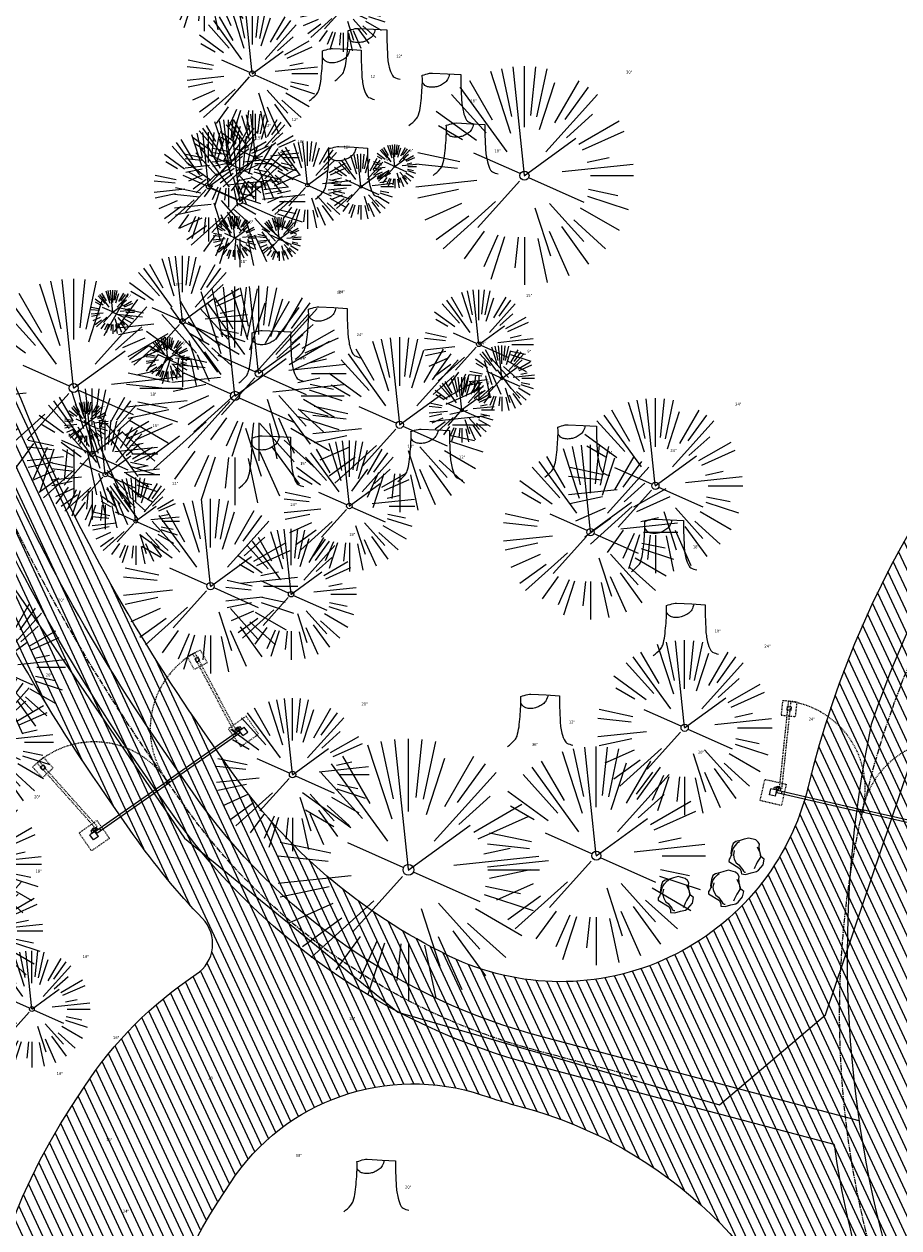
# Model space of a CAD drawing. Header units: feet. Extents: x 1134296 to 1140710, y 647902 to 649877.
# Tile 6 of 57: x 1134599 to 1134719, y 648402 to 648567. Entities that reach past the tile are written whole.
import ezdxf
from ezdxf.lldxf.tags import DXFTag

# ---------------------------------------------------------------- set-up
doc = ezdxf.new("R2010")
doc.units = ezdxf.units.FT
doc.header["$MEASUREMENT"] = 0
for name, pattern in [('CENTER2', [1.125, 0.75, -0.125, 0.125, -0.125]), ('DASHED4', [0.1875, 0.125, -0.0625]), ('DASHED8', [0.09375, 0.0625, -0.03125])]:
    doc.linetypes.add(name, pattern=pattern)
for name, color, linetype in [('C-FENCE-FOOTING', 7, 'DASHED8'), ('C-PRKG-ASPH', 8, 'Continuous'), ('C-ROAD-ASPHALT', 1, 'Continuous'), ('C-ROAD-CNTR', 1, 'CENTER2'), ('C-SITE-GATE', 1, 'Continuous'), ('C-UTIL-ELEC-MEP', 7, 'UGE (.5x)'), ('C-UTIL-WATER-MEP', 7, 'WATER (.5x)'), ('G-XREF', 7, 'Continuous'), ('L-BARRIERROCK', 6, 'Continuous')]:
    doc.layers.add(name, color=color, linetype=linetype)
doc.layers.add('V-SITE-VEGE', color=55, linetype='Continuous', lineweight=18)
doc.layers.add('V-SITE-VEGE-TEXT', color=8, linetype='Continuous', lineweight=18)
doc.styles.add('SEI-Dim & Leader', font='tahoma.ttf')
doc.styles.get("Standard").update_dxf_attribs({"font": 'arial.ttf'})
tags = doc.linetypes.add('UGE (.5x)', pattern='A,0.75,-0.2,["UGE",Standard,S=0.08,R=0,X=-0.1,Y=-0.04],-0.2', length=1.15).pattern_tags.tags
tags[6] = DXFTag(74, 10)
tags = doc.linetypes.add('WATER (.5x)', pattern='A,0.75,-0.2,["W",Standard,S=0.08,R=0,X=-0.1,Y=-0.04],-0.05', length=1).pattern_tags.tags
tags[6] = DXFTag(74, 10)
pattern_1 = [(115, (0, 0), (-1.132884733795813, -0.5282728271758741), [])]

# ---------------------------------------------------------------- blocks, each defined once
blk = doc.blocks.new('V-SITE-VEGE-Stump')
for points in [[(-0.07764030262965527, 0.1564565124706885, -0.02766804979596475), (-0.05341885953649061, 0.1633605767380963, -0.0679781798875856), (-0.04316680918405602, 0.1642506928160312), (0.008593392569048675, 0.1616126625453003), (0.05395851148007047, 0.1590945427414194)], [(-0.122905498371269, -0.01429599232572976, 0.05261256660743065), (-0.09863241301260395, 0.007697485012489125, 0.1061947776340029), (-0.09053039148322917, 0.02191696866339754, 0.04486152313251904), (-0.08374707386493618, 0.05273626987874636, 0.02007395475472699), (-0.07764030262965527, 0.1228815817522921, 0.01167487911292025), (-0.07732468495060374, 0.1363966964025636, 0.007866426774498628), (-0.07764030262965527, 0.1564565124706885)], [(0.01506844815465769, 0.161253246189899, -0.08286378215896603), (0.008147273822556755, 0.1419669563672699, -0.1113242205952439), (-0.002098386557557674, 0.130555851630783, -0.03931328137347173), (-0.01592715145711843, 0.1222882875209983, -0.04919659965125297), (-0.02797848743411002, 0.1177254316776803, -0.06600187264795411), (-0.0446681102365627, 0.1155126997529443, -0.07018691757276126), (-0.06035359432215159, 0.1177254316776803, -0.1148593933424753), (-0.06850904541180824, 0.1222766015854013, -0.0759377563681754), (-0.07734269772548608, 0.1331671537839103)], [(0.05395851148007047, 0.1590945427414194, 0.004334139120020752), (0.05376627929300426, 0.1369184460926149, 0.00834373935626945), (0.05395851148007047, 0.1253997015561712), (0.05605689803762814, 0.07623641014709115, 0.04625247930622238), (0.06241632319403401, 0.03170819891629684, 0.06962485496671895), (0.07334360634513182, 0.00381048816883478, 0.1497246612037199), (0.07941695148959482, -0.001975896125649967, 0.05852299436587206), (0.09922370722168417, -0.009139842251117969)]]:
    blk.add_lwpolyline(points, format="xyb")
blk = doc.blocks.new('V-SITE-VEGE-Coniferious Tree 2')
at = {"color": 0, "linetype": 'ByBlock'}
for p, q in [((-0.06264093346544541, 0.1926377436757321), (-0.1545378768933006, 0.4755369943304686)), ((-0.0574950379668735, 0.2703678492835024), (-0.1039851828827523, 0.4890788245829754)), ((-0.0003172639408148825, 0.0025937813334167), (-0.05229705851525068, 0.4972664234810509)), ((-3.601054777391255e-05, 0.2219193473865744), (-3.601054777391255e-05, 0.5000060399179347)), ((0.02890183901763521, 0.2753366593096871), (0.05222503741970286, 0.4972664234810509)), ((0.0571938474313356, 0.2692740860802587), (0.1039131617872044, 0.4890788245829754)), ((-0.1460065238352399, 0.2528363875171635), (-0.2500390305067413, 0.4330260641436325)), ((0.06850648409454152, 0.2109817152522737), (0.1382469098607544, 0.425630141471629)), ((0.139142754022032, 0.2410654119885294), (0.2499670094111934, 0.4330260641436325)), ((-0.1756943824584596, 0.1950752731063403), (-0.3346129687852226, 0.3715878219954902)), ((-0.07913071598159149, 0.1088658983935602), (-0.2939353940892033, 0.4045257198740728)), ((0.09777767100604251, 0.108636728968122), (0.3345409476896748, 0.3715878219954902)), ((0.1868724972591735, 0.2572635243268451), (0.2938633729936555, 0.4045257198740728)), ((-0.2201011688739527, 0.1598873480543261), (-0.4045617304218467, 0.2938993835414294)), ((0.1919663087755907, 0.1728666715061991), (0.3115823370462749, 0.2805763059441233)), ((0.2487690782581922, 0.143647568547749), (0.4329900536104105, 0.2500030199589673)), ((-0.2844040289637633, 0.1641894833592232), (-0.393144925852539, 0.2269610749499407)), ((0.2658942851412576, 0.1183972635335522), (0.4567507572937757, 0.2033670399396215)), ((-0.0009318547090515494, -0.0006770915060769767), (0.2349564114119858, 0.1707208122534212)), ((-0.2961437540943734, 0.06292784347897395), (-0.4891148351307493, 0.1039491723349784)), ((-0.01992166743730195, 0.008854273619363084), (-0.2318825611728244, 0.1032199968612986)), ((-0.3060292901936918, 0.03215663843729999), (-0.4973024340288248, 0.05226104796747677)), ((0.173080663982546, 0.01818771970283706), (0.497230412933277, 0.05226104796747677)), ((0.2872695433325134, 0.06106323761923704), (0.3884790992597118, 0.08257391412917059)), ((0.3024988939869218, 0), (0.4999700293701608, 0)), ((-0.2182782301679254, -0.02292736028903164), (-0.4973024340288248, -0.05226104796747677)), ((-0.02300503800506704, -0.02554197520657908), (-0.2137781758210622, -0.2373882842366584)), ((0.01849546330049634, -0.008260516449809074), (0.2719985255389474, -0.1211160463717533)), ((-0.302185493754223, -0.0642195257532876), (-0.4891148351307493, -0.1039491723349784)), ((0.2936342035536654, -0.06241742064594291), (0.4274066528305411, -0.09084484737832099)), ((-0.2881436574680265, -0.1282723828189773), (-0.4568227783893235, -0.2033670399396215)), ((-0.1320480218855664, -0.1188660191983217), (-0.3716238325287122, -0.3345769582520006)), ((0.1143820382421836, -0.1271057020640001), (0.2718110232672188, -0.301920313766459)), ((0.2891445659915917, -0.09395946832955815), (0.4755009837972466, -0.1545018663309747)), ((0.04781873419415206, -0.1473038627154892), (0.1192466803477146, -0.3671294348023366)), ((0.2555295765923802, -0.1475434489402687), (0.4329900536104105, -0.2500030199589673)), ((-0.254528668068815, -0.1848980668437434), (-0.4045617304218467, -0.2938993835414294)), ((0.2253521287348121, -0.2029399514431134), (0.3715518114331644, -0.3345769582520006)), ((-0.1842986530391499, -0.2536176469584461), (-0.2766747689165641, -0.3807650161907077)), ((-0.1213812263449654, -0.2725449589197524), (-0.1855903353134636, -0.4167758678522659)), ((0.1131111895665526, -0.2541280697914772), (0.2033310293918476, -0.4567867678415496)), ((0.1688618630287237, -0.2324611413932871), (0.2938633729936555, -0.4045257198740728)), ((-0.09098502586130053, -0.2799408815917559), (-0.1545378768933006, -0.4755369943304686)), ((-0.02966136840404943, -0.2817638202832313), (-0.04434904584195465, -0.4216092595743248)), ((-3.601054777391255e-05, -0.2817638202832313), (-3.601054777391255e-05, -0.5000060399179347)), ((0.06104806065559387, -0.2873055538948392), (0.1039131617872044, -0.4890788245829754))]:
    blk.add_line(p, q, dxfattribs=at)
blk.add_circle((-3.601054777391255e-05, 0), 0.02083358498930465)
blk = doc.blocks.new('C_XBASE-PACTOLA_02403811')
at = {"layer": 'V-SITE-VEGE'}
for name, p, xscale, yscale, zscale in [('V-SITE-VEGE-Coniferious Tree 2', (1134623.325, 648574.824), 17.99978256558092, 17.99978256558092, 17.99978256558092), ('V-SITE-VEGE-Coniferious Tree 2', (1134629.941, 648559.995), 17.99978256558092, 17.99978256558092, 17.99978256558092), ('V-SITE-VEGE-Stump', (1134646.227, 648559.588), 40.31522404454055, 40.31522404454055, 40.31522404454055), ('V-SITE-VEGE-Stump', (1134642.71, 648556.823), 40.31522404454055, 40.31522404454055, 40.31522404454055), ('V-SITE-VEGE-Stump', (1134656.415, 648553.46), 40.31522404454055, 40.31522404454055, 40.31522404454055), ('V-SITE-VEGE-Coniferious Tree 2', (1134667.325, 648546.003), 29.99963760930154, 29.99963760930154, 29.99963760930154), ('V-SITE-VEGE-Coniferious Tree 2', (1134623.934, 648544.475), 14.99981880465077, 14.99981880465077, 14.99981880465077), ('V-SITE-VEGE-Stump', (1134659.718, 648546.6), 40.31522404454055, 40.31522404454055, 40.31522404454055), ('V-SITE-VEGE-Coniferious Tree 2', (1134628.207, 648542.454), 17.99978256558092, 17.99978256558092, 17.99978256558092), ('V-SITE-VEGE-Stump', (1134643.576, 648543.366), 40.31522404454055, 40.31522404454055, 40.31522404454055), ('V-SITE-VEGE-Coniferious Tree 2', (1134644.853, 648544.485), 8.999891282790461, 8.999891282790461, 8.999891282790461), ('V-SITE-VEGE-Coniferious Tree 2', (1134620.341, 648526.002), 17.99978256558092, 17.99978256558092, 17.99978256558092), ('V-SITE-VEGE-Coniferious Tree 2', (1134605.401, 648516.842), 29.99963760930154, 29.99963760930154, 29.99963760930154), ('V-SITE-VEGE-Coniferious Tree 2', (1134627.553, 648515.769), 29.99963760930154, 29.99963760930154, 29.99963760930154), ('V-SITE-VEGE-Coniferious Tree 2', (1134661.048, 648522.841), 14.99981880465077, 14.99981880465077, 14.99981880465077), ('V-SITE-VEGE-Stump', (1134640.798, 648521.365), 40.31522404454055, 40.31522404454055, 40.31522404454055), ('V-SITE-VEGE-Stump', (1134633.035, 648518.126), 40.31522404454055, 40.31522404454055, 40.31522404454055), ('V-SITE-VEGE-Coniferious Tree 2', (1134664.22, 648518.179), 8.999891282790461, 8.999891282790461, 8.999891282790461), ('V-SITE-VEGE-Coniferious Tree 2', (1134658.702, 648513.849), 8.999891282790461, 8.999891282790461, 8.999891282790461), ('V-SITE-VEGE-Coniferious Tree 2', (1134607.94, 648507.794), 17.99978256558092, 17.99978256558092, 17.99978256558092), ('V-SITE-VEGE-Coniferious Tree 2', (1134609.744, 648504.974), 14.99981880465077, 14.99981880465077, 14.99981880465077), ('V-SITE-VEGE-Stump', (1134654.864, 648504.58), 40.31522404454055, 40.31522404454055, 40.31522404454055), ('V-SITE-VEGE-Stump', (1134675.053, 648505.188), 40.31522404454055, 40.31522404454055, 40.31522404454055), ('V-SITE-VEGE-Stump', (1134633.027, 648503.677), 40.31522404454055, 40.31522404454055, 40.31522404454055), ('V-SITE-VEGE-Coniferious Tree 2', (1134643.271, 648500.65), 17.99978256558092, 17.99978256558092, 17.99978256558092), ('V-SITE-VEGE-Stump', (1134686.981, 648492.237), 40.31522404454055, 40.31522404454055, 40.31522404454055), ('V-SITE-VEGE-Coniferious Tree 2', (1134635.265, 648488.538), 17.99978256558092, 17.99978256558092, 17.99978256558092), ('V-SITE-VEGE-Coniferious Tree 2', (1134594.286, 648478.531), 19.99975840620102, 19.99975840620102, 19.99975840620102), ('V-SITE-VEGE-Stump', (1134689.967, 648480.687), 40.31522404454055, 40.31522404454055, 40.31522404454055), ('V-SITE-VEGE-Coniferious Tree 2', (1134592.603, 648468.259), 19.99975840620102, 19.99975840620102, 19.99975840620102), ('V-SITE-VEGE-Coniferious Tree 2', (1134635.467, 648463.788), 20.99974632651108, 20.99974632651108, 20.99974632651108), ('V-SITE-VEGE-Stump', (1134669.949, 648468.2), 40.31522404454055, 40.31522404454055, 40.31522404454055), ('V-SITE-VEGE-Coniferious Tree 2', (1134651.389, 648450.716), 35.99956513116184, 35.99956513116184, 35.99956513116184), ('V-SITE-VEGE-Coniferious Tree 2', (1134677.184, 648452.65), 29.99963760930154, 29.99963760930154, 29.99963760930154), ('V-SITE-VEGE-Coniferious Tree 2', (1134590.984, 648451.514), 19.99975840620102, 19.99975840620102, 19.99975840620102), ('V-SITE-VEGE-Coniferious Tree 2', (1134592.181, 648442.332), 17.99978256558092, 17.99978256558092, 17.99978256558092), ('V-SITE-VEGE-Stump', (1134647.447, 648404.363), 40.31522404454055, 40.31522404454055, 40.31522404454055)]:
    blk.add_blockref(name, p, dxfattribs=dict(at, xscale=xscale, yscale=yscale, zscale=zscale))
at = {"layer": 'V-SITE-VEGE', "rotation": 8.537736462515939e-07}
for p, xscale, yscale, zscale in [((1134642.426, 648568.983), 11.99985504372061, 11.99985504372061, 11.99985504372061), ((1134626.665, 648547.668), 11.99985504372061, 11.99985504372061, 11.99985504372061), ((1134630.37, 648548.488), 11.99985504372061, 11.99985504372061, 11.99985504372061), ((1134637.509, 648544.697), 11.99985504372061, 11.99985504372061, 11.99985504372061), ((1134649.503, 648547.258), 5.999927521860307, 5.999927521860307, 5.999927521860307), ((1134627.531, 648537.439), 5.999927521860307, 5.999927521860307, 5.999927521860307), ((1134633.646, 648537.285), 5.999927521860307, 5.999927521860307, 5.999927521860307), ((1134610.765, 648527.274), 5.999927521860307, 5.999927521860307, 5.999927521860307), ((1134630.815, 648518.852), 23.99971008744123, 23.99971008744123, 23.99971008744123), ((1134618.346, 648520.821), 5.999927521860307, 5.999927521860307, 5.999927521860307), ((1134650.187, 648511.808), 23.99971008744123, 23.99971008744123, 23.99971008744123), ((1134685.305, 648503.431), 23.99971008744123, 23.99971008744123, 23.99971008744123), ((1134607.136, 648511.964), 5.999927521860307, 5.999927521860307, 5.999927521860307), ((1134676.397, 648497.07), 23.99971008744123, 23.99971008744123, 23.99971008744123), ((1134613.914, 648498.561), 11.99985504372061, 11.99985504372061, 11.99985504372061), ((1134624.193, 648489.642), 23.99971008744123, 23.99971008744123, 23.99971008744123), ((1134689.329, 648470.22), 23.99971008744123, 23.99971008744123, 23.99971008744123), ((1134599.659, 648431.601), 15.99980672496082, 15.99980672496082, 15.99980672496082)]:
    blk.add_blockref('V-SITE-VEGE-Coniferious Tree 2', p, dxfattribs=dict(at, xscale=xscale, yscale=yscale, zscale=zscale))
at = {"layer": 'V-SITE-VEGE-TEXT', "char_height": 0.4, "attachment_point": 7, "style": 'SEI-Dim & Leader'}
for s, insert in [('12"', (1134649.704594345, 648562.188)), ('30"', (1134681.28390625, 648560.003)), ('12"', (1134646.187594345, 648559.423)), ('18"', (1134659.892594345, 648556.0599999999)), ('12"', (1134635.3535625, 648553.488)), ('12"', (1134631.6485625, 648552.668)), ('15"', (1134630.413453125, 648550.975)), ('18"', (1134636.18234375, 648550.454)), ('12"', (1134642.4925625, 648549.697)), ('9"', (1134648.340671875, 648547.985)), ('6"', (1134651.49478125, 648549.258)), ('18"', (1134663.195594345, 648549.2)), ('15"', (1134647.053594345, 648545.966)), ('6"', (1134629.52278125, 648539.439)), ('6"', (1134635.63778125, 648539.285)), ('18"', (1134628.31634375, 648534.002)), ('30"', (1134619.35990625, 648530.842)), ('30"', (1134641.51190625, 648529.769)), ('24"', (1134641.782125, 648529.852)), ('6"', (1134612.75678125, 648529.274)), ('15"', (1134667.527453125, 648529.341)), ('24"', (1134644.275594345, 648523.965)), ('6"', (1134620.33778125, 648522.821)), ('24"', (1134661.154125, 648522.808)), ('9"', (1134667.707671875, 648521.679)), ('24"', (1134636.512594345, 648520.726)), ('9"', (1134662.189671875, 648517.349)), ('18"', (1134615.91534375, 648515.794)), ('6"', (1134609.12778125, 648513.964)), ('24"', (1134696.272125, 648514.431)), ('15"', (1134616.223453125, 648511.474)), ('18"', (1134651.24634375, 648508.65)), ('12"', (1134658.341594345, 648507.1799999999)), ('24"', (1134678.530594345, 648507.788)), ('24"', (1134687.364125, 648508.07)), ('15"', (1134636.504594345, 648506.277)), ('12"', (1134618.8975625, 648503.561)), ('24"', (1134635.160125, 648500.642)), ('18"', (1134643.24034375, 648496.538)), ('18"', (1134690.458594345, 648494.8369999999)), ('20"', (1134603.258604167, 648487.531)), ('18"', (1134693.444594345, 648483.287)), ('24"', (1134700.296125, 648481.22)), ('20"', (1134601.575604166, 648477.259)), ('21"', (1134644.938234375, 648473.288)), ('12"', (1134673.426594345, 648470.7999999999)), ('24"', (1134706.369125, 648471.207)), ('36"', (1134668.3396875, 648467.716)), ('30"', (1134691.14290625, 648466.65)), ('20"', (1134599.956604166, 648460.514)), ('18"', (1134600.15634375, 648450.332)), ('16"', (1134606.637083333, 648438.601)), ('18"', (1134643.22434375, 648430.089)), ('16"', (1134610.803083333, 648427.484)), ('16"', (1134603.066083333, 648422.543)), ('20"', (1134623.886604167, 648421.922)), ('16"', (1134609.848083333, 648413.475)), ('18"', (1134635.90934375, 648411.315)), ('20"', (1134650.924594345, 648406.963)), ('24"', (1134612.150125, 648403.658))]:
    blk.add_mtext(s, dxfattribs=dict(at, insert=insert))
blk = doc.blocks.new("5'_BarrierRock")
at = {"layer": 'L-BARRIERROCK', "flags": 128}
for points in [[(3.796977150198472, 25.21031587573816), (-3.971151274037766, 23.41838866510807), (-10.84293678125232, 21.02912666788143), (-17.7147222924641, 19.53586684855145), (-22.19627771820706, 16.54930863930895), (-24.28770915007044, 10.27760197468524), (-26.0803419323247, 0.1233349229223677), (-25.48279766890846, -2.863184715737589), (-26.97668484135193, -7.044335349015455), (-29.06806322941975, -9.732226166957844), (-29.36686187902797, -13.31608058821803), (-11.14168239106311, -24.66494006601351), (-9.05030400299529, -29.74205430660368), (-9.05030400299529, -31.53398151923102), (-8.751505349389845, -33.62457612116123), (-1.87971984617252, -34.52053972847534), (7.680988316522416, -31.83264891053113), (16.04666099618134, -30.04072169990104), (19.63192655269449, -27.3528308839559), (27.10125632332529, -18.69186222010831), (28.89388910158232, -9.433597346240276), (24.11353502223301, -5.551075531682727), (22.02210359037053, 1.616633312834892), (21.42455933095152, 6.096412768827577), (20.82701507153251, 11.17356558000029), (21.12581372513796, 15.05604882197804), (19.03438229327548, 18.63990324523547), (15.15031808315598, 22.22375766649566), (3.796977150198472, 25.21031587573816)], [(-24.28770915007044, -3.759148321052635), (-24.28770915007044, 1.317965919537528), (-22.19627771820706, 8.187007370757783), (-18.61101215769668, 13.26412161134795), (-14.42820234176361, 18.04260703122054), (-11.44048104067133, 19.83453424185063)], [(-20.40364493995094, 4.603152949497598), (-21.8975321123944, -2.56455589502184), (-21.29998785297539, -6.447039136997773), (-20.40364493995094, -9.433597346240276), (-17.11717803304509, -15.70534258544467), (-12.93431516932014, -18.99052961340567), (-6.958872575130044, -26.75553466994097), (-5.46498540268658, -29.44342548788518), (-3.373607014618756, -30.63801791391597), (-1.87971984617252, -30.63801791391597)], [(17.54049512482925, 10.8748981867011), (21.62729471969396, 1.526720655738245), (22.61964785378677, -6.148371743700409), (17.24174951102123, -14.21204419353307), (15.44911673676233, -18.39319482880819), (13.35768530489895, -22.87301285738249), (12.1625967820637, -25.56090367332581)]]:
    blk.add_lwpolyline(points, dxfattribs=at)
blk = doc.blocks.new('C_PBASE-PACTOLA_02403811')
at = {"layer": 'C-FENCE-FOOTING', "linetype": 'DASHED8', "ltscale": 0.5}
for points in [[(1134622.790737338, 648480.9149802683), (1134623.729950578, 648479.1492287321), (1134621.964199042, 648478.2100154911), (1134621.024985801, 648479.9757670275)], [(1134702.7844033, 648473.9424228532), (1134702.575894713, 648471.9533215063), (1134704.56499606, 648471.7448129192), (1134704.773504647, 648473.7339142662)], [(1134626.63107487, 648470.0871235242), (1134628.348105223, 648467.6270814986), (1134630.808147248, 648469.3441118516), (1134629.091116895, 648471.8041538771)], [(1134599.751423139, 648464.8342786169), (1134601.084978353, 648463.3437651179), (1134602.575491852, 648464.6773203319), (1134601.241936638, 648466.167833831)], [(1134703.284810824, 648462.4646065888), (1134702.615609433, 648459.5401973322), (1134699.691200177, 648460.2093987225), (1134700.360401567, 648463.1338079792)], [(1134608.590766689, 648457.4955675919), (1134610.307797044, 648455.0355255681), (1134607.84775502, 648453.3184952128), (1134606.130724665, 648455.7785372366)]]:
    blk.add_lwpolyline(points, close=True, dxfattribs=at)
at = {"layer": 'C-ROAD-ASPHALT'}
for points in [[(1134633.649625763, 648994.1535019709), (1134723.234794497, 649000.6014174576, -0.3003133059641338), (1134907.703644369, 648897.0203221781), (1134943.5624042, 648827.4079753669, -0.2429416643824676), (1134943.472635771, 648735.6471404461, -0.01448214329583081), (1134938.281078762, 648725.8872446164), (1134902.771388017, 648660.9021647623, -0.1112368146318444), (1134861.541195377, 648614.0501326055), (1134757.483908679, 648538.5664206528, 0.1783965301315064), (1134706.299016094, 648462.144128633, -0.4786295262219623), (1134656.994557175, 648438.877100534, -0.1281532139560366), (1134626.710174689, 648464.732186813), (1134623.062749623, 648469.9579645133, -0.1042089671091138), (1134584.046954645, 648561.8052956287), (1134566.403948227, 648651.5934078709, -0.01381007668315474), (1134561.903038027, 648678.391101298), (1134552.825444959, 648743.3771249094, -0.09433329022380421), (1134558.209758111, 648852.4537669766), (1134566.77306571, 648887.8397463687, -0.03644235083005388), (1134590.864287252, 648962.9741265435, -0.2864198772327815)], [(1134661.499773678, 648419.805711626, 0.01473642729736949), (1134666.861855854, 648418.1955271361, -0.2575869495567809), (1134708.624534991, 648377.9849734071, -0.1698424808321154), (1134704.112198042, 648253.9264793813), (1134702.882206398, 648250.7817127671, -0.5197538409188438), (1134679.029421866, 648244.961863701, -0.09218706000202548), (1134665.447166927, 648262.190270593), (1134659.15436205, 648274.1677188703), (1134684.537608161, 648273.1557157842), (1134646.406726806, 648345.7323595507), (1134635.783647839, 648340.1511237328, -0.4142135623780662), (1134622.280052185, 648344.3526596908, -0.2721985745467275), (1134625.184309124, 648405.1045634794), (1134626.923202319, 648407.7628030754, -0.3404876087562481)]]:
    blk.add_lwpolyline(points, format="xyb", close=True, dxfattribs=at)
blk.add_lwpolyline([(1134641.753924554, 648097.236757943, -0.04745863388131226), (1134675.306121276, 648187.2144013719, 0.3533595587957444), (1134666.801823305, 648223.938865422, -0.1061807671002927), (1134644.201008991, 648251.02779896), (1134637.908204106, 648263.0052472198), (1134624.340160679, 648241.5287128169), (1134586.209279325, 648314.1053565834), (1134596.832358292, 648319.6865924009, 0.4142135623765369), (1134601.03389425, 648333.1901880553), (1134601.03389425, 648333.1901880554, -0.272198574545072), (1134605.099853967, 648418.2428533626), (1134606.838864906, 648420.9012729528, -0.1021731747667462), (1134622.244871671, 648436.3835698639, 0.468797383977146), (1134623.08730174, 648444.0239125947, -0.03941359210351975), (1134613.58995056, 648455.5746915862), (1134609.942525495, 648460.8004692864, -0.1042089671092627), (1134568.347173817, 648558.7203512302), (1134550.704167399, 648648.5084634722, -0.01381007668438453), (1134546.056886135, 648676.177626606), (1134536.979293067, 648741.163650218, -0.0943332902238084), (1134542.658637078, 648856.2170945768), (1134551.221944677, 648891.6030739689, -0.01079874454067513), (1134557.394969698, 648914.8990641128)], format="xyb", dxfattribs=at)
at = {"layer": 'C-ROAD-CNTR', "flags": 128}
blk.add_lwpolyline([(1134682.815781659, 648422.2458494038), (1134669.21986276, 648425.8462855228, -0.1774687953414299), (1134620.150062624, 648460.1534391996), (1134616.502637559, 648465.3792168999, -0.1042089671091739), (1134576.197064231, 648560.2628234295), (1134558.554057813, 648650.0509356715, -0.01381007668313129), (1134553.979962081, 648677.2843639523), (1134544.902369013, 648742.2703875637, -0.09433329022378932), (1134550.434197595, 648854.3354307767), (1134558.997505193, 648889.7214101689, -0.1428635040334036), (1134712.374228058, 649156.8312964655), (1134786.199238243, 649227.8108874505, -0.04164346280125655), (1134812.006441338, 649248.7876063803), (1134833.030879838, 649263.1487701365, -0.2654684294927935), (1134926.96397912, 649270.7084407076), (1134949.260464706, 649260.2481514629, -0.03670103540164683), (1135013.162783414, 649224.3333579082), (1135075.321908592, 649183.1273199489, -0.3025232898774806), (1135105.389164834, 649111.5845632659), (1135099.687602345, 649081.8875520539, -0.04927264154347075), (1135094.100293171, 649063.036833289), (1135036.844839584, 648922.3955038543, -0.009218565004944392), (1135029.58001939, 648905.4517031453), (1134962.363987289, 648756.3352782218, -0.01915469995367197), (1134945.301367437, 648722.0511597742), (1134909.791676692, 648657.06607992, -0.111236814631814), (1134866.238656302, 648607.5744966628), (1134762.181369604, 648532.0907847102, 0.3229446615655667), (1134716.395894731, 648393.2215671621), (1134719.721086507, 648382.7059234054, -0.1714240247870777), (1134715.287797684, 648249.5554414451), (1134707.163513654, 648228.7837741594, -0.02272318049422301), (1134688.713657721, 648187.2766264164, 0.05045028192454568), (1134653.344169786, 648094.1277041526)], format="xyb", dxfattribs=at)
at = {"layer": 'C-SITE-GATE'}
for p, q in [((1134628.071127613, 648469.7711184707), (1134618.230959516, 648462.902997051)), ((1134628.261908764, 648469.4977804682), (1134618.421740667, 648462.6296590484)), ((1134627.715232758, 648469.1162181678), (1134627.524451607, 648469.3895561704)), ((1134628.261908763, 648469.497780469), (1134628.071127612, 648469.7711184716)), ((1134628.139462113, 648469.8188137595), (1134628.822807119, 648470.2957666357)), ((1134628.139462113, 648469.8188137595), (1134628.139526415, 648469.8188586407)), ((1134628.616414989, 648469.1354687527), (1134628.139462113, 648469.8188137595)), ((1134628.616414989, 648469.1354687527), (1134629.299759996, 648469.6124216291)), ((1134629.299759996, 648469.6124216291), (1134628.822807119, 648470.2957666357)), ((1134608.39079142, 648456.0348756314), (1134618.230959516, 648462.902997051)), ((1134608.581572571, 648455.7615376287), (1134618.421740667, 648462.6296590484)), ((1134618.250904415, 648462.5104208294), (1134618.060123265, 648462.7837588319)), ((1134618.421740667, 648462.6296590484), (1134618.230959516, 648462.902997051)), ((1134618.592576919, 648462.7488972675), (1134618.401795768, 648463.02223527)), ((1134700.98889291, 648461.0237793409), (1134701.174782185, 648461.8361152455)), ((1134701.801228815, 648460.8378900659), (1134700.98889291, 648461.0237793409)), ((1134701.98711809, 648461.6502259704), (1134701.174782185, 648461.8361152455)), ((1134701.801228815, 648460.8378900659), (1134701.98711809, 648461.6502259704)), ((1134701.98711809, 648461.6502259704), (1134701.987041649, 648461.6502434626)), ((1134701.99399597, 648461.306702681), (1134702.06835168, 648461.6316370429)), ((1134701.993995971, 648461.3067026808), (1134713.691632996, 648458.629897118)), ((1134702.06835168, 648461.6316370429), (1134713.765988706, 648458.9548314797)), ((1134702.643864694, 648461.1579912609), (1134702.718220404, 648461.4829256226)), ((1134713.48854902, 648458.6763694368), (1134713.56290473, 648459.0013037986)), ((1134713.691632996, 648458.629897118), (1134713.765988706, 648458.9548314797)), ((1134725.389270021, 648455.9530915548), (1134713.691632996, 648458.629897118)), ((1134725.463625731, 648456.2780259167), (1134713.765988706, 648458.9548314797)), ((1134713.894716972, 648458.583424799), (1134713.969072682, 648458.9083591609)), ((1134608.322456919, 648455.9871803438), (1134607.639111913, 648455.5102274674)), ((1134608.322456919, 648455.9871803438), (1134608.322392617, 648455.9871354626)), ((1134608.799409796, 648455.3038353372), (1134608.322456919, 648455.9871803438)), ((1134608.581572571, 648455.7615376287), (1134608.39079142, 648456.0348756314)), ((1134609.128248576, 648456.1430999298), (1134608.937467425, 648456.4164379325)), ((1134608.116064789, 648454.8268824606), (1134607.639111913, 648455.5102274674)), ((1134608.799409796, 648455.3038353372), (1134608.116064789, 648454.8268824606))]:
    blk.add_line(p, q, dxfattribs=at)
at = {"layer": 'C-SITE-GATE', "linetype": 'DASHED4', "flags": 128}
for points in [[(1134627.397313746, 648469.7701174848), (1134621.762034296, 648480.3646267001)], [(1134627.691605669, 648469.9266530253), (1134622.056326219, 648480.5211622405)], [(1134702.361851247, 648461.9181434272), (1134703.612902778, 648473.8527515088)], [(1134702.693368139, 648461.8833919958), (1134703.94441967, 648473.8180000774)], [(1134608.375674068, 648456.4447528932), (1134600.37434279, 648465.3878338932)], [(1134608.624092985, 648456.6670120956), (1134600.622761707, 648465.6100930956)]]:
    blk.add_lwpolyline(points, dxfattribs=at)
at = {"layer": 'C-SITE-GATE'}
for points in [[(1134622.480785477, 648479.9006184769), (1134622.039347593, 648479.6658151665), (1134622.274150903, 648479.2243772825), (1134622.715588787, 648479.4591805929)], [(1134703.452125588, 648473.11831913), (1134703.949400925, 648473.0661919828), (1134703.897273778, 648472.5689166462), (1134703.399998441, 648472.6210437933)], [(1134600.810448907, 648464.7754192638), (1134601.183077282, 648465.108808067), (1134601.516466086, 648464.736179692), (1134601.143837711, 648464.4027908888)]]:
    blk.add_lwpolyline(points, close=True, dxfattribs=at)
for points in [[(1134627.538672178, 648469.8059787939), (1134627.758425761, 648470.142382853, -0.9778305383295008), (1134628.147567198, 648469.9004472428), (1134628.071125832, 648469.7711172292), (1134627.729453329, 648469.532640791)], [(1134628.290353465, 648470.3306282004), (1134627.898803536, 648470.2403620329, 0.9778305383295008), (1134627.991704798, 648469.7916602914), (1134628.139462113, 648469.8188137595), (1134628.481134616, 648470.0572901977)], [(1134701.655305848, 648462.0681049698), (1134702.052131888, 648462.1312589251, -0.9778305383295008), (1134702.134275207, 648461.6804636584), (1134701.98711809, 648461.6502259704), (1134701.580950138, 648461.743170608)], [(1134702.548877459, 648461.8636262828), (1134702.219007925, 648462.0930721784, 0.9778305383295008), (1134701.948991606, 648461.7228626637), (1134702.068353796, 648461.6316365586), (1134702.474521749, 648461.538691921)], [(1134607.790003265, 648456.0220419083), (1134608.009756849, 648456.3584459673, -0.9778305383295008), (1134608.398898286, 648456.1165103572), (1134608.322456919, 648455.9871803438), (1134607.980784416, 648455.7487039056)], [(1134608.541684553, 648456.5466913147), (1134608.150134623, 648456.4564251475, 0.9778305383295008), (1134608.243035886, 648456.007723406), (1134608.3907932, 648456.0348768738), (1134608.732465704, 648456.273353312)]]:
    blk.add_lwpolyline(points, format="xyb", close=True, dxfattribs=at)
for centre in [(1134627.950284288, 648470.0170526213), (1134702.088149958, 648461.9049404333), (1134608.201615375, 648456.2331157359)]:
    blk.add_circle(centre, 0.1458333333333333, dxfattribs=at)
at = {"layer": 'C-SITE-GATE', "linetype": 'DASHED4'}
for centre, start, end in [((1134627.950284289, 648470.0170526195), 119.2972067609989, 216.2022462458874), ((1134702.088149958, 648461.9049404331), 345.8223132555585, 82.72735274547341), ((1134608.201615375, 648456.2331157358), 33.62536167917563, 130.5304011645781), ((1134725.564655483, 648456.5327408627), 71.49415833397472, 168.3991978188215)]:
    blk.add_arc(centre, 12.04471089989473, start, end, dxfattribs=at)
at = {"layer": 'C-UTIL-ELEC-MEP'}
blk.add_lwpolyline([(1134561.89461308, 648493.8446214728), (1134595.285468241, 648492.1844378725), (1134620.611008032, 648455.069243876), (1134649.925945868, 648431.1717475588), (1134694.111503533, 648418.4795962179), (1134708.67072589, 648430.8332975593), (1134725.261490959, 648479.9096068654), (1134754.464708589, 648520.9821663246), (1134857.364855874, 648597.6807489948), (1134892.607391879, 648628.3029507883), (1134942.693541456, 648644.7073661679)], dxfattribs=at)
at = {"layer": 'C-UTIL-WATER-MEP', "flags": 128}
for points in [[(1134713.292159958, 648416.2441137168), (1134669.731849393, 648427.7796426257, -0.1774687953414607), (1134621.79009064, 648461.2981261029), (1134618.142665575, 648466.5239038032, -0.1042089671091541), (1134578.159536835, 648560.6484414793), (1134560.516530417, 648650.4365537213, -0.01381007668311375), (1134555.960731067, 648677.5610482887), (1134546.883138, 648742.5470719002, -0.09433329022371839), (1134552.378087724, 648853.8650148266), (1134560.941395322, 648889.2509942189, -0.1428635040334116), (1134713.760384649, 649155.3895718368), (1134787.585394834, 649226.3691628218, -0.04164346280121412), (1134813.134525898, 649247.1361145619), (1134834.158964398, 649261.4972783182, -0.2654684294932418), (1134926.114524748, 649268.8977979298), (1134948.411010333, 649258.437508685, -0.03670103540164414), (1135012.057719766, 649222.6663743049), (1135074.216844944, 649181.4603363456, -0.302523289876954), (1135103.425036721, 649111.961658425), (1135097.723474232, 649082.264647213, -0.04927264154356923), (1135092.247911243, 649063.7909428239), (1135034.992457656, 648923.1496133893, -0.009218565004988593), (1135027.756696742, 648906.273587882), (1134960.540664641, 648757.1571629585, -0.01915469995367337), (1134943.546295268, 648723.0101809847), (1134908.036604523, 648658.0251011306, -0.1112368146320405), (1134865.064291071, 648609.1934056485), (1134761.007004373, 648533.7096936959, 0.1574684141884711), (1134714.965670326, 648470.6755079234, 0.1574684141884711)], [(1134709.845560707, 648413.0189530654), (1134668.707876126, 648423.9129284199, -0.1774687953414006), (1134618.510034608, 648459.0087522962), (1134614.862609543, 648464.2345299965, -0.1042089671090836), (1134574.234591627, 648559.8772053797), (1134556.591585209, 648649.6653176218, -0.01381007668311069), (1134551.999193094, 648677.0076796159), (1134542.921600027, 648741.9937032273, -0.09433329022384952), (1134548.490307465, 648854.8058467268), (1134557.053615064, 648890.191826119, -0.0889232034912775), (1134635.562402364, 649068.4731093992, -0.07678502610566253)], [(1134714.965670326, 648470.6755079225, 0.1259688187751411), (1134718.30282756, 648393.8245656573), (1134721.628019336, 648383.3089219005, -0.1115098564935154), (1134729.109086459, 648294.6305400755, -0.1115098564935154)], [(1134709.845560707, 648413.0189530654, 0.0412554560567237), (1134714.488961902, 648392.618568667), (1134717.814153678, 648382.1029249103, -0.1180041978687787), (1134724.384645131, 648290.1616247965, -0.1180041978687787)]]:
    blk.add_lwpolyline(points, format="xyb", dxfattribs=at)
at = {"layer": 'L-BARRIERROCK', "xscale": 0.08333333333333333, "yscale": 0.08333333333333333, "zscale": 0.08333333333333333}
for p in [(1134697.845165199, 648452.9691616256), (1134688.128752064, 648447.6829144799), (1134695.037755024, 648448.5458117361)]:
    blk.add_blockref("5'_BarrierRock", p, dxfattribs=at)
blk = doc.blocks.new('C_PHTCH-PACTOLA_02403811')
at = {"layer": 'C-PRKG-ASPH'}
h = blk.add_hatch(dxfattribs=at)
h.set_pattern_fill('ANSI31', color=256, scale=10, angle=70)
h.set_pattern_definition(pattern_1)
edge = h.paths.add_edge_path(flags=16)
edge.add_arc((1135093.567290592, 648760.3570235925), 541.9999999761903, 143.5703577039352, 153.2664360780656, ccw=False)
edge.add_arc((1135093.567290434, 648760.3570237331), 541.9999997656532, 133.8742793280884, 143.5703577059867, ccw=False)
edge.add_line((1134717.918854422, 649151.0643979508), (1134791.743864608, 649222.0439889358))
edge.add_arc((1134924.814897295, 649083.6384245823), 191.9999999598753, 124.33581191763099, 133.8742793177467, ccw=False)
edge.add_line((1134816.518779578, 649242.1816391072), (1134837.543218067, 649256.5428028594))
edge.add_arc((1134886.614896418, 649184.7029087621), 87.00000000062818, 64.86660358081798, 124.33581191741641, ccw=False)
edge.add_line((1134923.566161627, 649263.4658695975), (1134945.862647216, 649253.0055803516))
edge.add_arc((1134736.896871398, 648807.5874571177), 491.9999999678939, 56.45911934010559, 64.86660355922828, ccw=False)
edge.add_line((1135008.742528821, 649217.6654234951), (1135070.901654, 649176.4593855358))
edge.add_arc((1135036.644680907, 649124.7828938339), 62.00000000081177, -10.868034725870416, 56.45911933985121, ccw=False)
edge.add_line((1135097.532652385, 649113.0929439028), (1135091.831089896, 649083.3959326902))
edge.add_arc((1135001.481196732, 649100.7423100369), 92.00000001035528, 337.8486329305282, 349.13196525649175, ccw=False)
edge.add_line((1135086.690765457, 649066.0532714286), (1135029.43531187, 648925.4119419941))
edge.add_arc((1134573.749357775, 649110.9228871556), 491.9999995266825, 335.73595333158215, 337.84863296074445, ccw=False)
edge.add_line((1135022.286728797, 648908.7392420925), (1134970.105907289, 648792.9779079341))
edge.add_line((1134970.105907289, 648792.9779079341), (1134955.070696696, 648759.622817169))
edge.add_arc((1134506.533324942, 648961.8064625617), 492.0000003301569, 331.3465562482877, 335.7359533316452, ccw=False)
edge.add_line((1134938.281078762, 648725.8872446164), (1134902.771388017, 648660.9021647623))
edge.add_arc((1134778.161263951, 648728.9926705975), 142.0000000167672, 305.95733191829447, 331.34655630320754, ccw=False)
edge.add_line((1134861.541195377, 648614.0501326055), (1134757.483908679, 648538.5664206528))
edge.add_arc((1134835.579196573, 648430.9089730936), 133.0000000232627, 125.9573319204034, 166.4171722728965)
edge.add_arc((1134672.277915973, 648470.363906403), 35.00000000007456, 244.10855969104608, 346.41717227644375, ccw=False)
edge.add_arc((1134691.461854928, 648509.9128519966), 78.95614352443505, 214.9055155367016, 244.1168481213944, ccw=False)
edge.add_line((1134626.710174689, 648464.732186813), (1134623.062749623, 648469.9579645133))
edge.add_arc((1134821.506139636, 648608.4650796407), 241.9999999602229, 191.1167612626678, 214.9138039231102, ccw=False)
edge.add_line((1134584.046954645, 648561.8052956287), (1134566.403948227, 648651.5934078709))
edge.add_arc((1135049.172208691, 648746.4554480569), 491.9999999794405, 187.9519260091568, 191.1167612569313, ccw=False)
edge.add_line((1134561.903038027, 648678.391101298), (1134552.825444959, 648743.3771249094))
edge.add_arc((1134842.017716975, 648783.7730382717), 292.0000000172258, 166.3961174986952, 187.9519260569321, ccw=False)
edge.add_line((1134558.209758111, 648852.4537669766), (1134566.77306571, 648887.8397463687))
edge.add_arc((1135093.567290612, 648760.357023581), 542.0000000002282, 158.0478401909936, 166.396117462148, ccw=False)
edge.add_arc((1135093.567290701, 648760.357023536), 542.0000000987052, 153.2664360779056, 158.0478401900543, ccw=False)
edge = h.paths.add_edge_path()
edge.add_line((1134664.934415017, 648091.0186503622), (1134641.753924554, 648097.236757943))
edge.add_arc((1135131.441785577, 647965.8792352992), 506.9999999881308, 154.1154939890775, 164.9840567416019, ccw=False)
edge.add_arc((1135131.44177555, 647965.8792402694), 506.9999887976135, 153.4314984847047, 154.115493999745, ccw=False)
edge.add_arc((1134241.513528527, 648410.9103548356), 488.0000000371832, 333.4314984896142, 338.6383717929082)
edge.add_line((1134695.987914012, 648233.1548120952), (1134704.112198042, 648253.9264793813))
edge.add_arc((1134529.027803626, 648322.4060737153), 188.0000000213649, 338.6383717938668, 377.1954705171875)
edge.add_arc((1134651.306425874, 648360.2470375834), 60.00000000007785, 17.1954705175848, 74.97265706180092)
edge.add_line((1134666.863224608, 648418.1951696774), (1134661.500576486, 648419.8056636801))
edge.add_arc((1134691.489318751, 648509.9450223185), 94.99699278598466, 223.9418846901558, 251.5980721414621, ccw=False)
edge.add_arc((1134691.535842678, 648509.9839590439), 95.05751145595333, 214.9165962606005, 223.9393241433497, ccw=False)
edge.add_line((1134613.590003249, 648455.5746160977), (1134609.942525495, 648460.8004692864))
edge.add_arc((1134821.506139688, 648608.4650796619), 258.0000000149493, 191.1167612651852, 214.9138039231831, ccw=False)
edge.add_line((1134568.347173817, 648558.7203512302), (1134550.704167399, 648648.5084634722))
edge.add_arc((1135049.172208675, 648746.4554480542), 507.9999999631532, 187.9519260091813, 191.1167612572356, ccw=False)
edge.add_line((1134546.056886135, 648676.177626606), (1134536.979293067, 648741.163650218))
edge.add_arc((1134842.01771694, 648783.7730382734), 307.9999999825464, 166.3961174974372, 187.9519260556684, ccw=False)
edge.add_line((1134542.658637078, 648856.2170945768), (1134551.221944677, 648891.6030739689))
edge.add_arc((1135093.567290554, 648760.3570237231), 557.9999999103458, 163.9213237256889, 166.3961174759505, ccw=False)
edge.add_arc((1134538.177323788, 648920.4382053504), 19.99999999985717, 343.9213237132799, 402.7699397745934)
edge.add_line((1134552.859048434, 648934.0193305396), (1134533.446357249, 648955.005204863))
edge.add_arc((1135093.567290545, 648760.3570234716), 592.9783928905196, 146.0187423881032, 160.8370986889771, ccw=False)
edge.add_line((1134601.857481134, 649091.7855040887), (1134616.582948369, 649064.0343807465))
edge.add_arc((1134620.999668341, 649066.3780071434), 5.000000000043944, 207.9515834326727, 327.0740857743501)
edge.add_arc((1135093.567290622, 648760.3570235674), 558.0000000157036, 133.8742793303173, 147.0740857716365, ccw=False)
edge.add_line((1134706.829601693, 649162.5981949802), (1134780.654611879, 649233.5777859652))
edge.add_arc((1134924.814897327, 649083.6384245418), 208.0000000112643, 124.3358119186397, 133.8742793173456, ccw=False)
edge.add_line((1134807.494103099, 649255.3935736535), (1134828.518541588, 649269.7547374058))
edge.add_arc((1134886.614896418, 649184.7029087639), 102.9999999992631, 64.86660357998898, 124.33581191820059, ccw=False)
edge.add_line((1134930.361796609, 649277.9510118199), (1134952.658282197, 649267.4907225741))
edge.add_arc((1134736.896871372, 648807.5874570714), 508.0000000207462, 56.4591193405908, 64.86660355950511, ccw=False)
edge.add_line((1135017.583038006, 649231.0012923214), (1135079.742163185, 649189.7952543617))
edge.add_arc((1135036.644680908, 649124.782893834), 77.99999999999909, -10.868034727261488, 56.45911934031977, ccw=False)
edge.add_line((1135113.245677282, 649110.0761826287), (1135107.544114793, 649080.3791714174))
edge.add_arc((1135001.481196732, 649100.7423100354), 108.0000000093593, 337.84863293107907, 349.131965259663, ccw=False)
edge.add_line((1135101.509820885, 649060.0203951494), (1135044.254367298, 648919.3790657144))
edge.add_arc((1134573.749357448, 649110.9228872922), 507.9999998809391, 335.7359533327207, 337.84863295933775, ccw=False)
edge.add_line((1135036.873309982, 648902.1641641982), (1134969.657277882, 648753.0477392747))
edge.add_arc((1134506.53332524, 648961.8064624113), 507.9999999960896, 331.346556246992, 335.73595333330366, ccw=False)
edge.add_line((1134952.321656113, 648718.215074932), (1134916.811965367, 648653.2299950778))
edge.add_arc((1134778.161263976, 648728.9926705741), 157.9999999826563, 305.9573319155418, 331.3465563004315, ccw=False)
edge.add_line((1134870.936117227, 648601.0988607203), (1134766.878830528, 648525.6151487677))
edge.add_arc((1134835.579196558, 648430.9089731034), 117.0000000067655, 125.9573319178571, 162.264860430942)
edge.add_arc((1134752.713885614, 648457.4106757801), 29.99999999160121, 162.264860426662, 196.8024120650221)
edge.add_arc((1134835.579196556, 648430.9089731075), 113.0000000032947, 170.9217318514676, 197.5476736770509)
edge.add_line((1134727.837491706, 648396.8395581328), (1134731.162683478, 648386.3239143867))
edge.add_arc((1134529.027802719, 648322.4060734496), 212.0000009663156, 11.340079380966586, 17.54767372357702, ccw=False)
edge.add_arc((1134529.055568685, 648322.403813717), 211.9732215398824, -20.64909134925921, 11.342153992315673, ccw=False)
edge.add_arc((1134759.869013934, 648235.3149369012), 34.72371615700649, 159.1871917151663, 239.4135572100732)
edge.add_line((1134742.200276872, 648205.422593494), (1134709.513, 648185.696))
edge.add_line((1134709.513, 648185.696), (1134698.996135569, 648181.0065459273))
edge.add_arc((1135131.441785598, 647965.8792352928), 483.0000000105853, 153.5511843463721, 164.9840567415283)
h = blk.add_hatch(dxfattribs=at)
h.set_pattern_fill('ANSI31', color=256, scale=10, angle=70)
h.set_pattern_definition(pattern_1)
edge = h.paths.add_edge_path()
edge.add_arc((1134648.315845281, 648200.3111567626), 30.00000000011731, 334.1154939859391, 411.9608870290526)
edge.add_arc((1134718.562561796, 648290.096449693), 84.00000003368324, 207.7168872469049, 231.9608870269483, ccw=False)
edge.add_line((1134644.201008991, 648251.02779896), (1134637.908204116, 648263.0052472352))
edge.add_line((1134637.908204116, 648263.0052472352), (1134624.340160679, 648241.5287128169))
edge.add_line((1134624.340160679, 648241.5287128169), (1134586.209279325, 648314.1053565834))
edge.add_line((1134586.209279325, 648314.1053565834), (1134596.832358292, 648319.6865924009))
edge.add_arc((1134592.181328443, 648328.5391582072), 10.00000000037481, 297.7168872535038, 387.7168872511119)
edge.add_arc((1134675.395447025, 648372.2588387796), 84.00000000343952, 146.8092076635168, 207.7168872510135, ccw=False)
edge.add_line((1134605.099853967, 648418.2428533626), (1134606.838864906, 648420.9012729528))
edge.add_arc((1134652.028889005, 648391.340120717), 53.99999999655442, 123.47381821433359, 146.8092076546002, ccw=False)
edge.add_arc((1134619.487092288, 648440.5542596), 4.999999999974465, 303.4738182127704, 403.9420609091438)
edge.add_arc((1134691.489318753, 648509.9450223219), 94.99699278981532, 223.9418846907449, 251.5980721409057)
edge.add_arc((1134652.028889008, 648391.3401207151), 29.99999999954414, 71.59553892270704, 146.8092076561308)
edge.add_arc((1134675.665423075, 648372.3186414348), 60.26685623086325, 143.9760561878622, 207.647841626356)
edge.add_arc((1134631.132617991, 648349.0036895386), 9.999999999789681, 207.7168872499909, 297.7168872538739)
edge.add_line((1134635.783647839, 648340.1511237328), (1134646.406726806, 648345.7323595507))
edge.add_line((1134646.406726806, 648345.7323595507), (1134684.53760816, 648273.1557157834))
edge.add_line((1134684.53760816, 648273.1557157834), (1134659.15436205, 648274.1677188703))
edge.add_line((1134659.15436205, 648274.1677188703), (1134665.447166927, 648262.190270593))
edge.add_arc((1134718.562561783, 648290.096449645), 59.9999999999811, 207.716887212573, 228.7850574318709)
edge.add_arc((1134688.912706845, 648256.2455101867), 14.99999999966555, 228.7850574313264, 338.6383717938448)
edge.add_line((1134702.882206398, 648250.7817127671), (1134695.987914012, 648233.1548120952))
edge.add_arc((1134241.513528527, 648410.9103548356), 488.0000000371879, 333.43149848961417, 338.63837179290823, ccw=False)
edge.add_arc((1135131.441781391, 647965.879237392), 506.999995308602, 153.4314984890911, 154.1154939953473)

msp = doc.modelspace()

# ---------------------------------------------------------------- block references
at = {"layer": 'G-XREF'}
for name in ['C_PBASE-PACTOLA_02403811', 'C_XBASE-PACTOLA_02403811', 'C_PHTCH-PACTOLA_02403811']:
    msp.add_blockref(name, (0, 0), dxfattribs=at)

doc.saveas('drawing.dxf')
